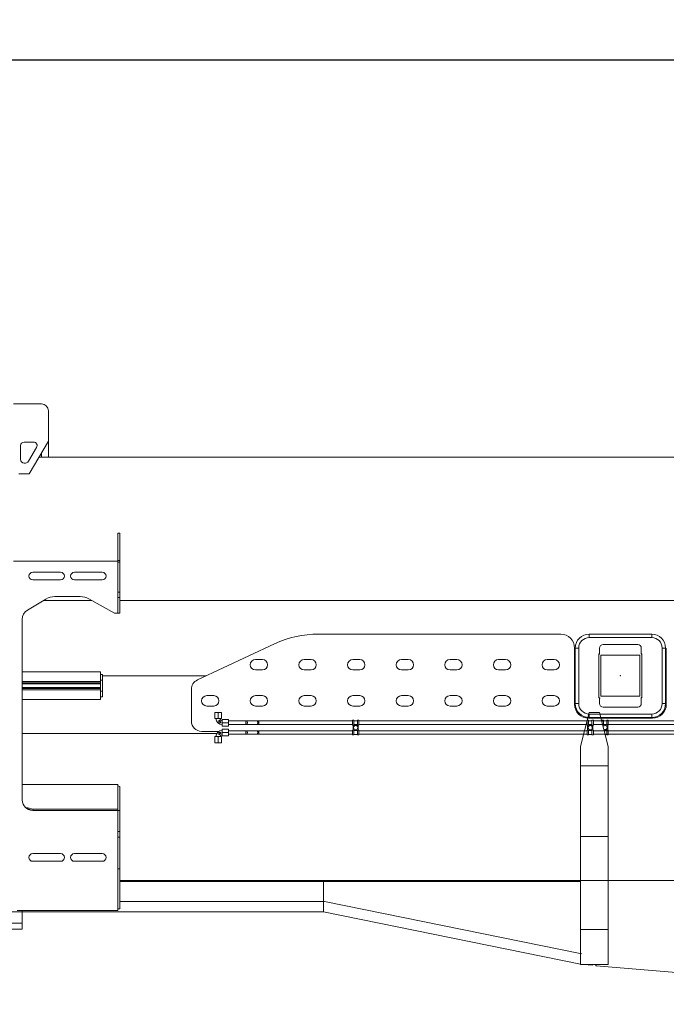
# Model space of a CAD drawing. Extents: x 0 to 59450, y 0 to 42050.
# Tile 53 of 256: x 7481 to 9342, y 19655 to 22489. Entities that reach past the tile are written whole.
import ezdxf

# ---------------------------------------------------------------- set-up
doc = ezdxf.new("R2010")
doc.units = 0
doc.header["$LTSCALE"] = 20
doc.header["$MEASUREMENT"] = 0
doc.layers.get('0').update_dxf_attribs({"linetype": 'CONTINUOUS'})
doc.layers.get('Defpoints').update_dxf_attribs({"linetype": 'CONTINUOUS'})
doc.layers.add('DXF0', color=7, linetype='CONTINUOUS')
doc.dimstyles.new('DXF001', dxfattribs={"dimtxt": 3.1, "dimasz": 2, "dimexe": 2, "dimexo": 0.8, "dimgap": 0.09, "dimtad": 1, "dimdsep": 46, "dimtxsty": 'STANDARD', "dimcen": 0.09, "dimazin": 2, "dimtfac": 0.645161, "dimtdec": 4, "dimtmove": 0, "dimatfit": 3, "dimfxl": 1, "dimtvp": 0.66129, "dimtolj": 1, "dimtzin": 0, "dimarcsym": 0})

# ---------------------------------------------------------------- blocks, each defined once
blk = doc.blocks.new('_OPEN')
at = {"color": 0, "linetype": 'ByBlock', "lineweight": -2}
for p, q in [((-1, 0.166667), (0, 0)), ((0, 0), (-1, -0.166667)), ((0, 0), (-1, 0))]:
    blk.add_line(p, q, dxfattribs=at)
blk = doc.blocks.new('*D17')
at = {"layer": 'Defpoints', "color": 0, "linetype": 'Continuous'}
for p in [(18819.9, 22372.8), (18819.9, 21029.5), (6469.9, 20984.5)]:
    blk.add_point(p, dxfattribs=at)
at = {"layer": 'DXF0', "color": 0, "linetype": 'Continuous', "lineweight": -2}
for p, q in [((6469.9, 20985.3), (6469.9, 22374.8)), ((6471.9, 22372.8), (18817.9, 22372.8)), ((18819.9, 21030.3), (18819.9, 22374.8))]:
    blk.add_line(p, q, dxfattribs=at)
at = {"layer": 'DXF0', "color": 0, "linetype": 'Continuous', "lineweight": -2, "xscale": 2, "yscale": 2, "zscale": 2, "rotation": 180}
blk.add_blockref('_OPEN', (6469.9, 22372.8), dxfattribs=at)
at = {"layer": 'DXF0', "color": 0, "linetype": 'Continuous', "lineweight": -2, "xscale": 2, "yscale": 2, "zscale": 2}
blk.add_blockref('_OPEN', (18819.9, 22372.8), dxfattribs=at)
at = {"layer": 'DXF0', "color": 0, "linetype": 'Continuous', "lineweight": 13, "insert": (12644.9, 22422.9), "char_height": 100, "attachment_point": 5}
blk.add_mtext('\\A1;12350', dxfattribs=at)

msp = doc.modelspace()

# ---------------------------------------------------------------- linework, layer by layer
at = {"color": 3, "linetype": 'Continuous', "lineweight": 13}
for p, q in [((7463.435, 21382.52), (7543.435, 21382.52)), ((7563.435, 21275.52), (7563.435, 21362.52)), ((7483.435, 21262.52), (7483.435, 21222.52)), ((7521.071, 21272.52), (7493.435, 21272.52)), ((7506.297, 21217.47), (7529.702, 21257.47)), ((7563.435, 21275.52), (7508.435, 21181.52)), ((7563.435, 21275.519), (7563.435, 21229.52)), ((7536.52, 21229.52), (16521.935, 21229.52)), ((7543.435, 21229.52), (7543.435, 21241.338)), ((7493.435, 21212.52), (7497.666, 21212.52)), ((7508.435, 21181.52), (7478.435, 21181.52)), ((7769.435, 21011.059), (7763.435, 21011.059)), ((7763.435, 21011.059), (7763.435, 20931.774)), ((7769.435, 20931.774), (7769.435, 21011.059)), ((7463.435, 20930.12), (7763.435, 20930.12)), ((7763.435, 20931.774), (7763.435, 20927.105)), ((7769.435, 20931.774), (7763.435, 20931.774)), ((7763.435, 20927.105), (7763.435, 20841.049)), ((7763.435, 20927.105), (7769.435, 20927.105)), ((7769.435, 20927.105), (7769.435, 20931.774)), ((7769.435, 20841.049), (7769.435, 20927.105)), ((7598.435, 20898.143), (7518.435, 20898.143)), ((7718.435, 20898.143), (7638.435, 20898.143)), ((7518.435, 20876.143), (7598.435, 20876.143)), ((7638.435, 20876.143), (7718.435, 20876.143)), ((7763.435, 20841.049), (7763.435, 20824.967)), ((7763.435, 20841.049), (7769.435, 20841.049)), ((7769.435, 20824.967), (7769.435, 20841.049)), ((7556.559, 20820.995), (7503, 20788.859)), ((7688.091, 20817.02), (7549.935, 20817.02)), ((7655.293, 20828.12), (7582.284, 20828.12)), ((7753.435, 20780.12), (7679.878, 20821.658)), ((7763.435, 20824.967), (7763.435, 20780.12)), ((7769.435, 20824.967), (7763.435, 20824.967)), ((7769.435, 20780.12), (7769.435, 20824.967)), ((7769.435, 20817.02), (16498.124, 20817.02)), ((7763.435, 20780.12), (7753.435, 20780.12)), ((7763.435, 20780.12), (7769.435, 20780.12)), ((7488.435, 20763.135), (7488.435, 20242.623)), ((8341.49, 20720.02), (9037.935, 20720.02)), ((9119.935, 20720.02), (9119.935, 20710.02)), ((9299.935, 20720.02), (9119.935, 20720.02)), ((9299.935, 20720.02), (9299.935, 20710.02)), ((7992.248, 20588.1), (8214.624, 20691.875)), ((9119.935, 20710.02), (9299.935, 20710.02)), ((9159.935, 20690.02), (9259.935, 20690.02)), ((9077.935, 20680.02), (9077.935, 20518.02)), ((9079.935, 20680.02), (9089.935, 20680.02)), ((9079.935, 20680.02), (9079.935, 20600.12)), ((9089.935, 20520.02), (9089.935, 20680.02)), ((9147.935, 20663.02), (9147.935, 20662.791)), ((9149.935, 20663.02), (9147.935, 20663.02)), ((9147.935, 20662.791), (9147.935, 20659.02)), ((9149.935, 20662.791), (9147.935, 20662.791)), ((9149.935, 20669.02), (9149.935, 20680.02)), ((9149.935, 20665.02), (9149.935, 20669.02)), ((9149.935, 20663.02), (9149.935, 20665.02)), ((9149.935, 20663.02), (9149.935, 20662.791)), ((9269.935, 20680.02), (9269.935, 20669.02)), ((9269.935, 20669.02), (9269.935, 20665.02)), ((9269.935, 20665.02), (9269.935, 20663.02)), ((9269.935, 20662.791), (9269.935, 20663.02)), ((9269.935, 20663.02), (9271.935, 20663.02)), ((9269.935, 20662.791), (9271.935, 20662.791)), ((9271.935, 20662.791), (9271.935, 20663.02)), ((9271.935, 20659.02), (9271.935, 20662.791)), ((9339.935, 20680.02), (9329.935, 20680.02)), ((9329.935, 20680.02), (9329.935, 20520.02)), ((9339.935, 20600.12), (9339.935, 20680.02)), ((9341.935, 20518.02), (9341.935, 20680.02)), ((8179.435, 20647.02), (8159.435, 20647.02)), ((8319.435, 20647.02), (8299.435, 20647.02)), ((8459.435, 20647.02), (8439.435, 20647.02)), ((8599.435, 20647.02), (8579.435, 20647.02)), ((8739.435, 20647.02), (8719.435, 20647.02)), ((8879.435, 20647.02), (8859.435, 20647.02)), ((9019.435, 20647.02), (8999.435, 20647.02)), ((9147.935, 20541.02), (9147.935, 20659.02)), ((9153.935, 20659.02), (9153.935, 20541.02)), ((9265.935, 20659.02), (9153.935, 20659.02)), ((9265.935, 20541.02), (9265.935, 20659.02)), ((9271.935, 20659.02), (9271.935, 20541.02)), ((7713.435, 20611.845), (7488.435, 20611.845)), ((7713.435, 20583.845), (7713.435, 20611.845)), ((7713.435, 20603.845), (7719.435, 20603.845)), ((7719.435, 20587.845), (7719.435, 20603.845)), ((8159.435, 20617.02), (8179.435, 20617.02)), ((8299.435, 20617.02), (8319.435, 20617.02)), ((8439.435, 20617.02), (8459.435, 20617.02)), ((8579.435, 20617.02), (8599.435, 20617.02)), ((8719.435, 20617.02), (8739.435, 20617.02)), ((8859.435, 20617.02), (8879.435, 20617.02)), ((8999.435, 20617.02), (9019.435, 20617.02)), ((7488.435, 20583.845), (7713.435, 20583.845)), ((7713.435, 20579.757), (7488.435, 20579.757)), ((7713.435, 20576.845), (7488.435, 20576.845)), ((7713.435, 20587.845), (7719.435, 20587.845)), ((7713.435, 20583.845), (7713.435, 20579.757)), ((7713.435, 20576.847), (7713.435, 20579.757)), ((7713.435, 20576.847), (7713.435, 20566.845)), ((7719.435, 20600.12), (8018.007, 20600.12)), ((8017.577, 20599.92), (7719.435, 20599.92)), ((7719.435, 20555.845), (7719.435, 20587.845)), ((9079.935, 20599.92), (9077.934, 20599.92)), ((9077.935, 20600.12), (9079.935, 20600.12)), ((9079.935, 20599.92), (9079.935, 20520.02)), ((9339.935, 20600.12), (9341.935, 20600.12)), ((9341.934, 20599.92), (9339.935, 20599.92)), ((9339.935, 20520.02), (9339.935, 20599.92)), ((7488.435, 20566.845), (7713.435, 20566.845)), ((7488.435, 20563.934), (7713.435, 20563.934)), ((7713.435, 20559.845), (7488.435, 20559.845)), ((7713.435, 20563.934), (7713.435, 20566.845)), ((7713.435, 20563.934), (7713.435, 20559.845)), ((7713.435, 20531.845), (7713.435, 20559.845)), ((7713.435, 20555.845), (7719.435, 20555.845)), ((7719.435, 20539.845), (7719.435, 20555.845)), ((7974.935, 20470.02), (7974.935, 20560.914)), ((7488.435, 20531.845), (7713.435, 20531.845)), ((7713.435, 20539.845), (7719.435, 20539.845)), ((8039.435, 20543.02), (8019.435, 20543.02)), ((8179.435, 20543.02), (8159.435, 20543.02)), ((8319.435, 20543.02), (8299.435, 20543.02)), ((8459.435, 20543.02), (8439.435, 20543.02)), ((8599.435, 20543.02), (8579.435, 20543.02)), ((8739.435, 20543.02), (8719.435, 20543.02)), ((8879.435, 20543.02), (8859.435, 20543.02)), ((9019.435, 20543.02), (8999.435, 20543.02)), ((9079.935, 20520.02), (9089.935, 20520.02)), ((9147.935, 20541.02), (9147.935, 20537.02)), ((9149.935, 20537.02), (9147.935, 20537.02)), ((9149.935, 20537.02), (9150.165, 20537.02)), ((9149.935, 20537.02), (9149.935, 20535.02)), ((9149.935, 20535.02), (9150.165, 20535.02)), ((9149.935, 20531.02), (9149.935, 20535.02)), ((9149.935, 20520.02), (9149.935, 20531.02)), ((9150.165, 20537.02), (9150.165, 20535.02)), ((9153.935, 20541.02), (9265.935, 20541.02)), ((9269.935, 20537.02), (9269.935, 20537.25)), ((9269.935, 20537.25), (9271.935, 20537.25)), ((9269.935, 20537.02), (9269.935, 20535.02)), ((9269.935, 20537.02), (9271.935, 20537.02)), ((9269.935, 20535.02), (9269.935, 20531.02)), ((9269.935, 20531.02), (9269.935, 20520.02)), ((9271.935, 20537.25), (9271.935, 20541.02)), ((9271.935, 20537.02), (9271.935, 20537.25)), ((9339.935, 20520.02), (9329.935, 20520.02)), ((8019.435, 20513.02), (8039.435, 20513.02)), ((8042.346, 20494.52), (8042.346, 20477.02)), ((8051.846, 20494.52), (8042.346, 20494.52)), ((8061.346, 20494.52), (8051.846, 20494.52)), ((8051.846, 20494.52), (8051.846, 20477.02)), ((8061.346, 20494.52), (8061.346, 20477.02)), ((8159.435, 20513.02), (8179.435, 20513.02)), ((8299.435, 20513.02), (8319.435, 20513.02)), ((8439.435, 20513.02), (8459.435, 20513.02)), ((8579.435, 20513.02), (8599.435, 20513.02)), ((8719.435, 20513.02), (8739.435, 20513.02)), ((8859.435, 20513.02), (8879.435, 20513.02)), ((8999.435, 20513.02), (9019.435, 20513.02)), ((9119.935, 20494.639), (9094.935, 20396.392)), ((9119.935, 20494.639), (9149.935, 20494.639)), ((9119.935, 20490.02), (9119.935, 20480.02)), ((9299.935, 20490.02), (9119.935, 20490.02)), ((9174.935, 20396.392), (9149.935, 20494.639)), ((9259.935, 20510.02), (9159.935, 20510.02)), ((9299.935, 20480.02), (9299.935, 20490.02)), ((8042.346, 20477.02), (8051.846, 20477.02)), ((8051.846, 20477.02), (8061.346, 20477.02)), ((8054.414, 20465.09), (8054.414, 20470.341)), ((8058.354, 20465.09), (8054.414, 20465.09)), ((8055.414, 20471.341), (8055.884, 20471.341)), ((8056.884, 20469.097), (8056.884, 20470.341)), ((8057.884, 20468.097), (8058.354, 20468.097)), ((8059.354, 20467.097), (8059.354, 20466.09)), ((8063.846, 20474.52), (8081.846, 20474.52)), ((8063.846, 20474.52), (8063.846, 20465.02)), ((8063.846, 20455.52), (8063.846, 20465.02)), ((8063.846, 20465.02), (8081.846, 20465.02)), ((8081.846, 20465.02), (8081.846, 20474.52)), ((8081.846, 20470.02), (8131.846, 20470.02)), ((8081.846, 20465.02), (8081.846, 20455.52)), ((8131.846, 20460.02), (8131.846, 20470.02)), ((8131.847, 20470.02), (8135.502, 20470.02)), ((8135.502, 20470.02), (8165.279, 20470.02)), ((8168.935, 20470.02), (8165.28, 20470.02)), ((8165.28, 20470.02), (8165.322, 20470.008)), ((8165.644, 20469.02), (8168.935, 20469.019)), ((8438.935, 20470.02), (8168.935, 20470.02)), ((8168.935, 20470.02), (8168.935, 20460.02)), ((8438.935, 20458.02), (8438.935, 20472.02)), ((8438.935, 20472.02), (8442.935, 20472.02)), ((8442.935, 20472.02), (8442.935, 20458.02)), ((8442.935, 20470.62), (8452.937, 20470.62)), ((8452.935, 20472.02), (8452.935, 20458.02)), ((8452.935, 20472.02), (8456.935, 20472.02)), ((8456.935, 20458.02), (8456.935, 20472.02)), ((9113.935, 20470.02), (8456.935, 20470.02)), ((9113.935, 20458.02), (9113.935, 20472.02)), ((9113.935, 20472.02), (9117.935, 20472.02)), ((9117.933, 20470.62), (9127.935, 20470.62)), ((9117.935, 20478.02), (9301.935, 20478.02)), ((9117.935, 20472.02), (9117.935, 20458.02)), ((9119.935, 20480.02), (9299.935, 20480.02)), ((9127.935, 20472.02), (9127.935, 20458.02)), ((9127.935, 20472.02), (9131.935, 20472.02)), ((9131.935, 20458.02), (9131.935, 20472.02)), ((9788.935, 20470.02), (9131.935, 20470.02)), ((9156.935, 20467.127), (9156.935, 20472.02)), ((9156.935, 20472.02), (9160.935, 20472.02)), ((9160.935, 20472.02), (9160.935, 20458.02)), ((9160.935, 20470.62), (9170.933, 20470.62)), ((9170.935, 20472.02), (9170.935, 20458.02)), ((9170.935, 20472.02), (9174.935, 20472.02)), ((9174.935, 20458.02), (9174.935, 20472.02)), ((7488.435, 20433.52), (8048.343, 20433.52)), ((8054.572, 20440.02), (8004.935, 20440.02)), ((8054.414, 20431.7), (8054.414, 20436.951)), ((8054.414, 20436.951), (8058.354, 20436.951)), ((8058.354, 20433.943), (8057.884, 20433.943)), ((8059.354, 20435.951), (8059.354, 20434.943)), ((8081.846, 20455.52), (8063.846, 20455.52)), ((8063.846, 20446.52), (8081.846, 20446.52)), ((8063.846, 20446.52), (8063.846, 20437.02)), ((8063.846, 20437.02), (8063.846, 20427.52)), ((8063.846, 20437.02), (8081.846, 20437.02)), ((8131.846, 20460.02), (8081.846, 20460.02)), ((8081.846, 20437.02), (8081.846, 20446.52)), ((8081.846, 20442.02), (8131.846, 20442.02)), ((8081.846, 20427.52), (8081.846, 20437.02)), ((8131.846, 20432.02), (8131.846, 20442.02)), ((8135.502, 20460.022), (8131.847, 20460.022)), ((8131.847, 20442.02), (8135.502, 20442.02)), ((8135.502, 20460.022), (8135.535, 20460.028)), ((8165.279, 20460.02), (8135.502, 20460.02)), ((8135.502, 20442.02), (8165.279, 20442.02)), ((8165.28, 20460.022), (8165.322, 20460.034)), ((8168.935, 20460.022), (8165.28, 20460.022)), ((8168.935, 20442.02), (8165.28, 20442.02)), ((8165.28, 20442.02), (8165.322, 20442.007)), ((8165.644, 20441.02), (8168.935, 20441.019)), ((8438.935, 20460.02), (8168.935, 20460.02)), ((8438.935, 20442.02), (8168.935, 20442.02)), ((8168.935, 20442.02), (8168.935, 20432.02)), ((8442.935, 20458.02), (8438.935, 20458.02)), ((8438.935, 20444.02), (8438.935, 20430.02)), ((8442.935, 20444.02), (8438.935, 20444.02)), ((8440.435, 20453.42), (8440.435, 20458.021)), ((8440.435, 20448.62), (8440.435, 20444.02)), ((8442.935, 20459.42), (8452.935, 20459.42)), ((8442.935, 20430.02), (8442.935, 20444.02)), ((8452.935, 20442.62), (8442.935, 20442.62)), ((8452.935, 20458.02), (8456.935, 20458.02)), ((8452.935, 20430.02), (8452.935, 20444.02)), ((8452.935, 20444.02), (8456.935, 20444.02)), ((8455.435, 20453.42), (8455.435, 20458.021)), ((8455.435, 20448.62), (8455.435, 20444.02)), ((9113.935, 20460.02), (8456.935, 20460.02)), ((8456.935, 20444.02), (8456.935, 20430.02)), ((9113.935, 20442.02), (8456.935, 20442.02)), ((9117.935, 20458.02), (9113.935, 20458.02)), ((9113.935, 20444.02), (9113.935, 20430.02)), ((9117.935, 20444.02), (9113.935, 20444.02)), ((9115.435, 20453.42), (9115.435, 20458.021)), ((9115.435, 20448.62), (9115.435, 20444.02)), ((9117.935, 20459.42), (9127.935, 20459.42)), ((9117.935, 20430.02), (9117.935, 20444.02)), ((9127.935, 20442.62), (9117.935, 20442.62)), ((9127.935, 20458.02), (9131.935, 20458.02)), ((9127.935, 20430.02), (9127.935, 20444.02)), ((9127.935, 20444.02), (9131.935, 20444.02)), ((9130.435, 20453.42), (9130.435, 20458.021)), ((9130.435, 20448.62), (9130.435, 20444.02)), ((9788.935, 20460.02), (9131.935, 20460.02)), ((9131.935, 20444.02), (9131.935, 20430.02)), ((9788.935, 20442.02), (9131.935, 20442.02)), ((9160.935, 20458.02), (9159.253, 20458.02)), ((9160.935, 20459.42), (9170.935, 20459.42)), ((9170.935, 20442.62), (9163.172, 20442.62)), ((9170.935, 20458.02), (9174.935, 20458.02)), ((9170.935, 20430.02), (9170.935, 20444.02)), ((9170.935, 20444.02), (9174.935, 20444.02)), ((9173.435, 20453.42), (9173.435, 20458.021)), ((9173.435, 20448.62), (9173.435, 20444.02)), ((9174.935, 20444.02), (9174.935, 20430.02)), ((8051.846, 20425.02), (8042.346, 20425.02)), ((8042.346, 20425.02), (8042.346, 20407.52)), ((8042.346, 20407.52), (8051.846, 20407.52)), ((8061.346, 20425.02), (8051.846, 20425.02)), ((8051.846, 20407.52), (8051.846, 20425.02)), ((8051.846, 20407.52), (8061.346, 20407.52)), ((8055.884, 20430.7), (8055.414, 20430.7)), ((8056.884, 20431.7), (8056.884, 20432.943)), ((8061.346, 20407.52), (8061.346, 20425.02)), ((8063.846, 20427.52), (8081.846, 20427.52)), ((8131.846, 20432.02), (8081.846, 20432.02)), ((8135.502, 20432.022), (8131.847, 20432.022)), ((8135.502, 20432.022), (8135.535, 20432.028)), ((8165.279, 20432.02), (8135.502, 20432.02)), ((8165.28, 20432.022), (8165.322, 20432.034)), ((8168.935, 20432.022), (8165.28, 20432.022)), ((8438.935, 20432.02), (8168.935, 20432.02)), ((8442.935, 20430.02), (8438.935, 20430.02)), ((8452.937, 20431.42), (8442.935, 20431.42)), ((8456.935, 20430.02), (8452.935, 20430.02)), ((9113.935, 20432.02), (8456.935, 20432.02)), ((9117.935, 20430.02), (9113.935, 20430.02)), ((9127.935, 20431.42), (9117.933, 20431.42)), ((9131.935, 20430.02), (9127.935, 20430.02)), ((9788.935, 20432.02), (9131.935, 20432.02)), ((9170.933, 20431.42), (9166.022, 20431.42)), ((9174.935, 20430.02), (9170.935, 20430.02)), ((9094.935, 20396.392), (9094.935, 20340.765)), ((9174.935, 20340.765), (9174.935, 20396.392)), ((9094.935, 20340.765), (9094.935, 20137.69)), ((9174.935, 20340.765), (9094.935, 20340.765)), ((9174.935, 20137.69), (9174.935, 20340.765)), ((7763.436, 20287.116), (7488.435, 20287.116)), ((7763.435, 20287.116), (7763.435, 20216.208)), ((7763.435, 20283.795), (7769.435, 20281.045)), ((7769.435, 20212.829), (7769.435, 20281.045)), ((7504.433, 20220.489), (7498.184, 20220.489)), ((7502.652, 20217.11), (7504.433, 20217.11)), ((7504.435, 20217.11), (7504.435, 20220.489)), ((7518.435, 20216.208), (7504.435, 20220.489)), ((7504.435, 20217.11), (7518.435, 20212.829)), ((7518.435, 20212.829), (7518.435, 20216.208)), ((7763.435, 20216.208), (7518.435, 20216.208)), ((7518.435, 20212.829), (7763.435, 20212.829)), ((7518.435, 20212.623), (7763.435, 20212.623)), ((7763.435, 20212.829), (7763.435, 20216.208)), ((7763.435, 20212.829), (7763.435, 20151.883)), ((7769.435, 20212.829), (7763.435, 20212.829)), ((7769.435, 20151.883), (7769.435, 20212.829)), ((7763.435, 20151.883), (7763.435, 20135.624)), ((7763.435, 20151.883), (7769.435, 20151.883)), ((7769.435, 20135.624), (7769.435, 20151.883)), ((7763.435, 20135.624), (7763.435, 20044.12)), ((7769.435, 20135.624), (7763.435, 20135.624)), ((7769.435, 20044.12), (7769.435, 20135.624)), ((9094.935, 20137.69), (9094.935, 19870.171)), ((9174.935, 20137.69), (9094.935, 20137.69)), ((9174.935, 19870.171), (9174.935, 20137.69)), ((7598.435, 20088.12), (7518.435, 20088.12)), ((7598.435, 20066.12), (7518.435, 20066.12)), ((7638.435, 20088.12), (7718.435, 20088.12)), ((7718.435, 20066.12), (7638.435, 20066.12)), ((7763.435, 20044.12), (7763.435, 19924.12)), ((7763.435, 20044.12), (7769.435, 20044.12)), ((7769.435, 19929.12), (7769.435, 20044.12)), ((9094.936, 20010.538), (7769.435, 20010.538)), ((9174.936, 20010.52), (7769.435, 20010.52)), ((9274.222, 20010.52), (7769.435, 20010.52)), ((9094.935, 20008.47), (7769.435, 20008.47)), ((10275.935, 20010.52), (9174.935, 20010.52)), ((7763.435, 19924.12), (7473.435, 19924.12)), ((7488.435, 19888.498), (7488.435, 19924.12)), ((7769.435, 19929.12), (7763.435, 19929.12)), ((7769.435, 19950.168), (8358.045, 19950.168)), ((8358.045, 19950.168), (9098.598, 19799.685)), ((8355.654, 19920.52), (7437.435, 19920.52)), ((9094.988, 19770.285), (8355.654, 19920.52)), ((7488.435, 19888.498), (7428.435, 19888.498)), ((7428.435, 19870.52), (7488.435, 19870.52)), ((7488.435, 19870.52), (7488.435, 19888.498)), ((9094.935, 19870.171), (9094.935, 19769.52)), ((9174.935, 19870.171), (9094.935, 19870.171)), ((9174.935, 19769.52), (9174.935, 19870.171)), ((9094.935, 19769.52), (9174.935, 19769.52)), ((9129.935, 19767.541), (9104.703, 19769.52)), ((9129.933, 19769.519), (9129.933, 19769.351)), ((9129.933, 19769.351), (9129.934, 19769.2)), ((9129.942, 19767.649), (9129.933, 19767.54)), ((9129.934, 19769.2), (9129.934, 19769.066)), ((9129.934, 19769.066), (9129.934, 19768.946)), ((9129.934, 19768.946), (9129.934, 19768.841)), ((9129.934, 19768.841), (9129.934, 19768.747)), ((9129.934, 19768.747), (9129.935, 19768.665)), ((9129.935, 19767.708), (9129.934, 19767.689)), ((9129.934, 19767.689), (9129.934, 19767.671)), ((9129.934, 19767.671), (9129.934, 19767.654)), ((9129.934, 19767.654), (9129.934, 19767.639)), ((9129.934, 19767.639), (9129.934, 19767.624)), ((9129.934, 19767.624), (9129.934, 19767.611)), ((9129.934, 19767.611), (9129.934, 19767.599)), ((9129.934, 19767.599), (9129.934, 19767.588)), ((9129.934, 19767.561), (9129.934, 19767.555)), ((9129.935, 19768.665), (9129.935, 19768.592)), ((9129.935, 19768.592), (9129.935, 19768.528)), ((9129.935, 19768.528), (9129.935, 19768.471)), ((9129.935, 19768.471), (9129.935, 19768.42)), ((9129.935, 19768.42), (9129.935, 19768.373)), ((9129.935, 19768.373), (9129.935, 19768.329)), ((9129.935, 19768.329), (9129.935, 19768.287)), ((9129.935, 19768.287), (9129.935, 19768.246)), ((9129.935, 19768.246), (9129.935, 19768.207)), ((9129.935, 19768.207), (9129.935, 19768.168)), ((9129.935, 19768.168), (9129.935, 19768.131)), ((9129.935, 19768.131), (9129.935, 19768.095)), ((9129.935, 19768.095), (9129.935, 19768.06)), ((9129.935, 19768.06), (9129.935, 19768.026)), ((9129.935, 19768.026), (9129.935, 19767.993)), ((9129.935, 19767.993), (9129.935, 19767.962)), ((9129.935, 19767.962), (9129.935, 19767.931)), ((9129.935, 19767.931), (9129.935, 19767.902)), ((9129.935, 19767.902), (9129.935, 19767.874)), ((9129.935, 19767.874), (9129.935, 19767.846)), ((9129.935, 19767.846), (9129.935, 19767.821)), ((9129.935, 19767.821), (9129.935, 19767.796)), ((9129.935, 19767.796), (9129.935, 19767.772)), ((9129.935, 19767.772), (9129.935, 19767.75)), ((9129.935, 19767.75), (9129.935, 19767.728)), ((9129.935, 19767.728), (9129.935, 19767.708)), ((9129.949, 19767.733), (9129.942, 19767.649)), ((9129.953, 19767.787), (9129.949, 19767.733)), ((9129.956, 19767.829), (9129.953, 19767.787)), ((9129.96, 19767.876), (9129.956, 19767.829)), ((9129.964, 19767.926), (9129.96, 19767.876)), ((9129.968, 19767.975), (9129.964, 19767.926)), ((9129.972, 19768.023), (9129.968, 19767.975)), ((9129.976, 19768.071), (9129.972, 19768.023)), ((9129.98, 19768.12), (9129.976, 19768.071)), ((9129.984, 19768.169), (9129.98, 19768.12)), ((9129.988, 19768.217), (9129.984, 19768.169)), ((9129.991, 19768.266), (9129.988, 19768.217)), ((9129.995, 19768.315), (9129.991, 19768.266)), ((9129.999, 19768.364), (9129.995, 19768.315)), ((9130.003, 19768.413), (9129.999, 19768.364)), ((9130.007, 19768.462), (9130.003, 19768.413)), ((9130.011, 19768.511), (9130.007, 19768.462)), ((9130.015, 19768.56), (9130.011, 19768.511)), ((9130.019, 19768.61), (9130.015, 19768.56)), ((9130.023, 19768.659), (9130.019, 19768.61)), ((9130.027, 19768.709), (9130.023, 19768.659)), ((9130.031, 19768.758), (9130.027, 19768.709)), ((9130.035, 19768.808), (9130.031, 19768.758)), ((9130.039, 19768.858), (9130.035, 19768.808)), ((9130.043, 19768.908), (9130.039, 19768.858)), ((9130.047, 19768.958), (9130.043, 19768.908)), ((9130.051, 19769.008), (9130.047, 19768.958)), ((9130.055, 19769.059), (9130.051, 19769.008)), ((9130.059, 19769.109), (9130.055, 19769.059)), ((9130.063, 19769.16), (9130.059, 19769.109)), ((9130.067, 19769.211), (9130.063, 19769.16)), ((9130.071, 19769.262), (9130.067, 19769.211)), ((9130.075, 19769.313), (9130.071, 19769.262)), ((9130.079, 19769.364), (9130.075, 19769.313)), ((9130.083, 19769.415), (9130.079, 19769.364)), ((9130.087, 19769.467), (9130.083, 19769.415)), ((9130.091, 19769.519), (9130.087, 19769.467)), ((9139.442, 19769.519), (9139.109, 19765.59)), ((9139.109, 19765.59), (9139.935, 19765.52)), ((9139.935, 19769.519), (9139.935, 19765.52)), ((9139.935, 19765.52), (10449.935, 19654.52))]:
    msp.add_line(p, q, dxfattribs=at)
for centre in [(8447.935, 20451.02), (9122.935, 20451.02)]:
    msp.add_circle(centre, 6, dxfattribs=at)
for centre, radius, start, end in [((7543.435, 21362.52), 20, 0, 90), ((7493.435, 21262.52), 10, 90, 180), ((7521.071, 21262.52), 10, 329.66782, 450), ((7493.435, 21222.52), 10, 180, 270), ((7497.666, 21222.52), 10, 270, 329.66782), ((7518.435, 20887.143), 11, 90, 270), ((7598.435, 20887.143), 11, 270, 450), ((7638.435, 20887.143), 11, 90, 270), ((7718.435, 20887.143), 11, 270, 450), ((7582.284, 20778.12), 50, 90, 120.963756), ((7655.293, 20778.12), 50, 60.54633, 90), ((7518.435, 20763.135), 30, 120.963756, 180), ((8341.49, 20420.02), 300, 90, 115.016893), ((9037.935, 20680.02), 40, 0, 90), ((9119.935, 20680.02), 40, 90, 180), ((9299.935, 20680.02), 40, 0, 90), ((9119.935, 20680.02), 30, 90, 180), ((9159.935, 20680.02), 10, 90, 180), ((9259.935, 20680.02), 10, 0, 90), ((9299.935, 20680.02), 30, 0, 90), ((8159.435, 20632.02), 15, 90, 270), ((8179.435, 20632.02), 15, 270, 450), ((8299.435, 20632.02), 15, 90, 270), ((8319.435, 20632.02), 15, 270, 450), ((8439.435, 20632.02), 15, 90, 270), ((8459.435, 20632.02), 15, 270, 450), ((8579.435, 20632.02), 15, 90, 270), ((8599.435, 20632.02), 15, 270, 450), ((8719.435, 20632.02), 15, 90, 270), ((8739.435, 20632.02), 15, 270, 450), ((8859.435, 20632.02), 15, 90, 270), ((8879.435, 20632.02), 15, 270, 450), ((8999.435, 20632.02), 15, 90, 270), ((9019.435, 20632.02), 15, 270, 450), ((8004.935, 20560.914), 30, 115.016893, 180), ((8019.435, 20528.02), 15, 90, 270), ((8039.435, 20528.02), 15, 270, 450), ((8159.435, 20528.02), 15, 90, 270), ((8179.435, 20528.02), 15, 270, 450), ((8299.435, 20528.02), 15, 90, 270), ((8319.435, 20528.02), 15, 270, 450), ((8439.435, 20528.02), 15, 90, 270), ((8459.435, 20528.02), 15, 270, 450), ((8579.435, 20528.02), 15, 90, 270), ((8599.435, 20528.02), 15, 270, 450), ((8719.435, 20528.02), 15, 90, 270), ((8739.435, 20528.02), 15, 270, 450), ((8859.435, 20528.02), 15, 90, 270), ((8879.435, 20528.02), 15, 270, 450), ((8999.435, 20528.02), 15, 90, 270), ((9019.435, 20528.02), 15, 270, 450), ((9119.935, 20520.02), 40, 180, 270), ((9119.935, 20520.02), 30, 180, 270), ((9159.935, 20520.02), 10, 180, 270), ((9259.935, 20520.02), 10, 270, 360), ((9299.935, 20520.02), 30, 270, 360), ((9299.935, 20520.02), 40, 270, 360), ((9117.935, 20518.02), 40, 180, 270), ((9301.935, 20518.02), 40, 270, 360), ((8004.935, 20470.02), 30, 180, 270), ((8063.846, 20477.02), 18, 180, 270), ((8055.414, 20470.341), 1, 90, 180), ((8055.884, 20470.341), 1, 0, 90), ((8057.884, 20469.097), 1, 180, 270), ((8063.846, 20477.02), 6, 180, 270), ((8058.354, 20467.097), 1, 0, 90), ((8058.354, 20466.09), 1, 270, 360), ((8135.97, 20470.416), 0.613, 220.318429, 232.549176), ((8136.115, 20470.23), 0.599, 210.047858, 221.664917), ((8137.464, 20470.524), 1.925, 201.080439, 204.500743), ((8146.622, 20472.64), 11.292, 194.957164, 195.587076), ((8140.355, 20470.675), 4.733, 193.05728, 194.811929), ((8140.757, 20470.51), 5.085, 191.854887, 193.684846), ((8143.99, 20470.772), 8.304, 190.162571, 191.377406), ((8147.346, 20470.926), 11.636, 188.859736, 189.78385), ((8149.006, 20470.746), 13.249, 187.795091, 188.653673), ((8151.119, 20470.617), 15.325, 186.989883, 187.764426), ((8154.275, 20470.534), 18.448, 186.183482, 186.848526), ((8150.774, 20459.985), 14.915, 173.126693, 174.100581), ((8157.183, 20470.386), 21.323, 185.520822, 186.109564), ((8153.779, 20460.173), 17.885, 174.009825, 174.876622), ((8160.236, 20470.203), 24.345, 184.917518, 185.441518), ((8157.031, 20460.414), 21.102, 174.806717, 175.581266), ((8161.659, 20469.865), 25.733, 184.391191, 184.891952), ((8160.217, 20460.727), 24.254, 175.519733, 176.225399), ((8163.275, 20469.515), 27.319, 183.871154, 184.348179), ((8166.295, 20469.231), 30.312, 183.380146, 183.825331), ((8163.43, 20461.092), 27.435, 176.157606, 176.804036), ((8167.826, 20468.842), 31.818, 182.942752, 183.392474), ((8166.42, 20461.544), 30.396, 176.784645, 177.385094), ((8169.895, 20468.423), 33.863, 182.478652, 182.923838), ((8169.175, 20462.035), 33.125, 177.337488, 177.899434), ((8171.844, 20467.974), 35.791, 182.046173, 182.48735), ((8171.597, 20462.593), 35.525, 177.888514, 178.419185), ((8173.821, 20467.475), 37.748, 181.600008, 182.035457), ((8174.906, 20466.91), 38.818, 181.145118, 181.585025), ((8173.531, 20463.173), 37.442, 178.378202, 178.884294), ((8176.024, 20466.331), 39.923, 180.710949, 181.152285), ((8175.105, 20463.807), 39.004, 178.889651, 179.374562), ((8176.406, 20465.715), 40.298, 180.265, 180.714236), ((8176.001, 20464.434), 39.892, 179.344858, 179.815069), ((8176.605, 20465.089), 40.494, 179.825185, 180.281428), ((8165.553, 20470.311), 0.4, 226.843949, 240.242073), ((8165.411, 20470.071), 0.109, 215.247812, 244.151171), ((8165.679, 20470.194), 0.397, 215.301015, 227.931194), ((8165.56, 20470.065), 0.217, 205.19894, 224.32408), ((8165.852, 20470.084), 0.479, 200.929742, 211.799416), ((8166.456, 20470.392), 1.153, 205.283862, 209.46593), ((8166.345, 20470.115), 0.944, 197.471496, 204.170837), ((8169.322, 20471.11), 4.079, 198.370004, 199.700923), ((8168.27, 20470.524), 2.897, 195.807433, 198.106643), ((8167.091, 20470.157), 1.663, 194.926042, 199.347716), ((8168.991, 20470.495), 3.582, 194.069862, 196.258984), ((8168.119, 20470.194), 2.663, 192.754755, 195.894894), ((8171.182, 20470.685), 5.755, 191.968772, 193.529615), ((8169.449, 20470.233), 3.966, 191.17473, 193.507129), ((8173.674, 20470.809), 8.22, 190.306711, 191.535539), ((8171.069, 20470.251), 5.557, 189.778377, 191.591448), ((8175.589, 20470.733), 10.091, 188.934486, 190.053261), ((8172.945, 20470.247), 7.404, 188.646042, 190.10013), ((8178.098, 20470.692), 12.564, 187.872634, 188.859909), ((8175.094, 20470.217), 9.523, 187.653407, 188.848338), ((8181.179, 20470.618), 15.606, 186.847, 187.71326), ((8177.381, 20470.157), 11.78, 186.847851, 187.855138), ((8179.89, 20470.052), 14.259, 186.059553, 186.919889), ((8179.879, 20459.99), 14.248, 173.078916, 173.939828), ((8184.472, 20470.495), 18.862, 185.999967, 186.770245), ((8184.463, 20459.547), 18.852, 173.228377, 173.998898), ((8182.36, 20469.917), 16.7, 185.439051, 186.190805), ((8182.349, 20460.124), 16.689, 173.808452, 174.560632), ((8187.656, 20470.259), 22.004, 185.182357, 185.886999), ((8187.645, 20459.783), 21.993, 174.111675, 174.816518), ((8184.959, 20469.745), 19.271, 184.848533, 185.510503), ((8184.948, 20460.296), 19.26, 174.488873, 175.151162), ((8190.981, 20469.978), 25.29, 184.481797, 185.128201), ((8190.97, 20460.064), 25.279, 174.870706, 175.517276), ((8187.479, 20469.544), 21.764, 184.345531, 184.937611), ((8187.47, 20460.498), 21.755, 175.062064, 175.654381), ((8194.27, 20469.613), 28.54, 183.807732, 184.407499), ((8194.258, 20460.429), 28.529, 175.591745, 176.191651), ((8190.667, 20469.332), 24.927, 183.823152, 184.345928), ((8190.659, 20460.709), 24.919, 175.653987, 176.176933), ((8192.846, 20469.039), 27.081, 183.377859, 183.876173), ((8192.84, 20461.002), 27.076, 176.123773, 176.622194), ((8197.376, 20469.205), 31.613, 183.23806, 183.799163), ((8197.365, 20460.836), 31.602, 176.200325, 176.761543), ((8195.823, 20468.743), 30.036, 182.929411, 183.405815), ((8195.822, 20461.297), 30.035, 176.594292, 177.070735), ((8200.233, 20468.692), 34.437, 182.63178, 183.161826), ((8200.222, 20461.35), 34.425, 176.83767, 177.367814), ((8199.675, 20468.424), 33.866, 182.478672, 182.923818), ((8199.673, 20461.617), 33.865, 177.076175, 177.521336), ((8202.647, 20468.16), 36.824, 182.128465, 182.634026), ((8202.637, 20461.881), 36.813, 177.36564, 177.871282), ((8200.973, 20467.948), 35.142, 182.042196, 182.491492), ((8200.974, 20462.092), 35.144, 177.508666, 177.957975), ((8204.774, 20467.557), 38.927, 181.603685, 182.088055), ((8204.762, 20462.484), 38.915, 177.91163, 178.396069), ((8202.817, 20467.45), 36.968, 181.595341, 182.039997), ((8202.818, 20462.591), 36.968, 177.960063, 178.404725), ((8206.213, 20466.925), 40.348, 181.116469, 181.586151), ((8204.608, 20466.908), 38.743, 181.144749, 181.585486), ((8206.205, 20463.116), 40.34, 178.413698, 178.883436), ((8204.611, 20463.133), 38.746, 178.414607, 178.855341), ((8206.378, 20466.354), 40.501, 180.732725, 181.167767), ((8206.382, 20463.687), 40.505, 178.832301, 179.267331), ((8207.381, 20466.272), 41.503, 180.63994, 181.09569), ((8207.373, 20463.769), 41.495, 178.904208, 179.360004), ((8207.079, 20465.723), 41.194, 180.269866, 180.709339), ((8207.083, 20464.318), 41.199, 179.290701, 179.730155), ((8207.689, 20465.621), 41.804, 180.195606, 180.644365), ((8207.68, 20464.42), 41.795, 179.355565, 179.804361), ((8207.791, 20465.09), 41.903, 179.832858, 180.273755), ((8207.796, 20464.95), 41.909, 179.726262, 180.167131), ((8063.846, 20425.02), 18, 90, 180), ((8057.884, 20432.943), 1, 90, 180), ((8058.354, 20435.951), 1, 0, 90), ((8058.354, 20434.943), 1, 270, 360), ((8135.969, 20442.416), 0.612, 220.341669, 232.583199), ((8135.597, 20459.97), 0.0853, 110.312059, 137.108256), ((8135.704, 20459.962), 0.163, 129.320243, 147.243553), ((8136.115, 20442.229), 0.598, 210.060807, 221.685207), ((8135.891, 20459.943), 0.324, 141.99495, 153.369513), ((8136.174, 20459.93), 0.579, 150.513204, 158.498996), ((8137.463, 20442.523), 1.923, 201.085506, 204.507271), ((8136.643, 20459.895), 1.024, 156.312118, 161.793539), ((8137.328, 20459.859), 1.683, 160.599256, 164.581664), ((8146.615, 20444.639), 11.285, 194.96069, 195.590846), ((8138.302, 20459.811), 2.633, 163.701671, 166.663327), ((8140.353, 20442.675), 4.73, 193.05983, 194.815092), ((8139.526, 20459.785), 3.828, 166.13586, 168.479453), ((8140.755, 20442.51), 5.083, 191.856183, 193.686669), ((8141.138, 20459.758), 5.412, 168.08556, 169.953235), ((8143.987, 20442.772), 8.301, 190.163641, 191.378768), ((8143.026, 20459.767), 7.268, 169.670659, 171.223998), ((8147.343, 20442.926), 11.633, 188.860135, 189.78444), ((8145.339, 20459.787), 9.55, 170.981411, 172.279883), ((8149.003, 20442.745), 13.246, 187.795428, 188.654162), ((8147.863, 20459.875), 12.039, 172.156394, 173.279037), ((8147.866, 20431.875), 12.041, 172.157073, 173.27959), ((8151.115, 20442.617), 15.321, 186.990535, 187.765194), ((8154.272, 20442.534), 18.445, 186.183744, 186.848872), ((8150.776, 20431.985), 14.918, 173.127246, 174.101034), ((8157.181, 20442.385), 21.321, 185.520791, 186.109595), ((8153.781, 20432.173), 17.887, 174.01007, 174.876787), ((8160.233, 20442.203), 24.342, 184.917728, 185.441772), ((8157.033, 20432.413), 21.104, 174.806918, 175.581402), ((8161.657, 20441.865), 25.732, 184.391177, 184.891966), ((8160.219, 20432.727), 24.257, 175.519897, 176.225511), ((8163.275, 20441.515), 27.318, 183.871149, 184.348185), ((8166.295, 20441.231), 30.312, 183.380144, 183.825333), ((8163.433, 20433.092), 27.439, 176.157855, 176.804241), ((8167.826, 20440.842), 31.818, 182.942751, 183.392476), ((8166.423, 20433.544), 30.399, 176.784754, 177.385167), ((8169.895, 20440.423), 33.863, 182.478651, 182.923839), ((8169.177, 20434.034), 33.128, 177.337576, 177.899492), ((8171.844, 20439.974), 35.791, 182.046174, 182.487349), ((8171.6, 20434.593), 35.528, 177.888583, 178.419228), ((8173.822, 20439.475), 37.75, 181.599946, 182.035392), ((8174.907, 20438.91), 38.818, 181.145121, 181.585022), ((8173.534, 20435.173), 37.445, 178.378254, 178.884324), ((8176.026, 20438.331), 39.925, 180.710923, 181.152251), ((8175.108, 20435.807), 39.006, 178.889686, 179.374579), ((8176.408, 20437.715), 40.3, 180.26499, 180.714215), ((8176.003, 20436.434), 39.894, 179.344878, 179.815074), ((8176.606, 20437.089), 40.495, 179.825191, 180.281422), ((8165.553, 20459.731), 0.399, 119.705362, 133.119609), ((8165.553, 20442.311), 0.399, 226.856654, 240.259026), ((8165.411, 20459.971), 0.109, 115.705851, 144.670481), ((8165.411, 20442.07), 0.109, 215.279777, 244.199365), ((8165.678, 20459.848), 0.396, 132.027409, 144.670618), ((8165.679, 20442.194), 0.397, 215.308015, 227.941626), ((8165.559, 20459.977), 0.216, 135.582532, 154.776445), ((8165.56, 20442.064), 0.217, 205.198936, 224.342216), ((8165.85, 20459.958), 0.477, 148.146087, 159.051763), ((8165.852, 20442.084), 0.478, 200.936216, 211.815381), ((8166.454, 20459.65), 1.152, 150.513581, 154.69904), ((8166.455, 20442.391), 1.153, 205.289677, 209.472638), ((8166.342, 20459.927), 0.94, 155.797811, 162.51549), ((8166.344, 20442.115), 0.943, 197.476468, 204.180643), ((8169.318, 20458.933), 4.074, 160.290689, 161.622598), ((8169.322, 20443.109), 4.078, 198.369873, 199.701054), ((8168.266, 20459.518), 2.894, 161.885381, 164.18616), ((8168.269, 20442.524), 2.896, 195.810102, 198.109726), ((8167.086, 20459.885), 1.658, 160.63289, 165.064376), ((8167.09, 20442.156), 1.662, 194.927381, 199.351642), ((8168.988, 20459.547), 3.579, 163.734886, 165.925312), ((8168.99, 20442.494), 3.581, 194.070786, 196.260251), ((8168.113, 20459.848), 2.656, 164.094452, 167.240345), ((8168.117, 20442.193), 2.661, 192.75594, 195.897596), ((8171.178, 20459.357), 5.751, 166.46594, 168.027606), ((8171.181, 20442.685), 5.754, 191.96947, 193.53053), ((8169.44, 20459.809), 3.957, 166.483509, 168.819451), ((8169.446, 20442.233), 3.963, 191.176539, 193.509873), ((8173.668, 20459.233), 8.213, 168.460474, 169.689884), ((8173.672, 20442.809), 8.218, 190.307866, 191.536847), ((8171.059, 20459.791), 5.547, 168.40316, 170.218554), ((8171.066, 20442.25), 5.554, 189.779279, 191.592963), ((8175.581, 20459.309), 10.084, 169.943621, 171.062875), ((8175.587, 20442.732), 10.089, 188.935382, 190.054283), ((8172.934, 20459.795), 7.393, 169.896103, 171.351763), ((8172.942, 20442.247), 7.401, 188.646332, 190.100834), ((8178.091, 20459.35), 12.557, 171.137976, 172.12563), ((8178.097, 20442.692), 12.562, 187.872969, 188.860344), ((8175.083, 20459.825), 9.511, 171.14904, 172.345074), ((8175.09, 20442.217), 9.519, 187.65409, 188.849311), ((8181.17, 20459.424), 15.597, 172.284742, 173.151304), ((8177.369, 20459.885), 11.768, 172.142697, 173.150774), ((8181.177, 20442.617), 15.604, 186.847268, 187.713607), ((8177.378, 20442.157), 11.777, 186.848101, 187.855596), ((8181.173, 20431.424), 15.6, 172.285398, 173.15188), ((8177.372, 20431.885), 11.772, 172.143509, 173.151378), ((8179.887, 20442.052), 14.256, 186.05978, 186.920267), ((8179.882, 20431.989), 14.25, 173.078992, 173.939752), ((8184.469, 20442.494), 18.859, 186.000438, 186.77078), ((8184.465, 20431.547), 18.854, 173.22866, 173.999117), ((8182.358, 20441.917), 16.698, 185.438995, 186.190861), ((8182.353, 20432.124), 16.693, 173.808773, 174.560841), ((8187.653, 20442.258), 22.001, 185.182739, 185.887434), ((8187.648, 20431.783), 21.996, 174.11211, 174.8169), ((8184.956, 20441.745), 19.268, 184.848723, 185.510777), ((8184.952, 20432.296), 19.263, 174.489147, 175.151352), ((8190.979, 20441.978), 25.288, 184.481943, 185.128391), ((8190.972, 20432.063), 25.281, 174.870896, 175.517423), ((8187.477, 20441.543), 21.762, 184.3455, 184.937642), ((8187.472, 20432.498), 21.757, 175.062095, 175.65435), ((8194.266, 20441.612), 28.537, 183.807988, 184.407792), ((8194.262, 20432.429), 28.533, 175.592038, 176.191907), ((8190.665, 20441.332), 24.925, 183.82313, 184.34595), ((8190.661, 20432.709), 24.921, 175.65401, 176.176911), ((8192.845, 20441.039), 27.08, 183.377845, 183.876187), ((8192.842, 20433.002), 27.077, 176.123788, 176.62218), ((8197.373, 20441.205), 31.61, 183.238159, 183.799291), ((8197.367, 20432.836), 31.604, 176.20034, 176.761528), ((8195.823, 20440.743), 30.035, 182.929406, 183.40582), ((8195.821, 20433.297), 30.034, 176.59417, 177.070603), ((8200.232, 20440.691), 34.435, 182.631768, 183.161839), ((8200.225, 20433.349), 34.429, 176.837865, 177.367983), ((8199.674, 20440.424), 33.866, 182.47867, 182.92382), ((8199.675, 20433.617), 33.866, 177.076279, 177.521436), ((8202.643, 20440.16), 36.82, 182.128601, 182.634184), ((8202.639, 20433.881), 36.816, 177.365724, 177.871345), ((8200.974, 20439.948), 35.143, 182.042112, 182.491411), ((8200.973, 20434.092), 35.143, 177.508586, 177.957891), ((8204.771, 20439.557), 38.924, 181.603732, 182.08812), ((8204.766, 20434.484), 38.919, 177.911751, 178.396172), ((8202.817, 20439.45), 36.968, 181.595341, 182.039998), ((8202.818, 20434.591), 36.969, 177.960064, 178.404724), ((8206.211, 20438.925), 40.346, 181.116503, 181.586199), ((8204.61, 20438.908), 38.745, 181.144703, 181.58544), ((8206.206, 20435.116), 40.341, 178.413706, 178.883429), ((8204.61, 20435.133), 38.745, 178.414561, 178.855296), ((8206.378, 20438.354), 40.502, 180.732727, 181.167765), ((8206.381, 20435.687), 40.505, 178.832299, 179.267332), ((8207.379, 20438.271), 41.501, 180.63996, 181.095722), ((8207.375, 20435.769), 41.497, 178.904241, 179.360024), ((8207.079, 20437.723), 41.195, 180.269868, 180.709337), ((8207.082, 20436.318), 41.197, 179.290683, 179.730142), ((8207.687, 20437.621), 41.801, 180.195614, 180.644383), ((8207.683, 20436.42), 41.797, 179.355583, 179.804369), ((8207.793, 20437.09), 41.905, 179.83286, 180.27375), ((8207.796, 20436.95), 41.908, 179.726259, 180.167135), ((8447.935, 20453.42), 7.5, 180, 226.26127), ((8447.935, 20448.62), 7.5, 161.33708, 180), ((8447.935, 20453.42), 7.5, 313.73873, 360), ((8447.935, 20448.62), 7.5, 0, 18.66292), ((9122.935, 20453.42), 7.5, 180, 226.26127), ((9122.935, 20448.62), 7.5, 161.33708, 180), ((9122.935, 20453.42), 7.5, 313.73873, 360), ((9122.935, 20448.62), 7.5, 0, 18.66292), ((9165.935, 20451.02), 6, 0, 156.609117), ((9165.935, 20451.02), 6, 231.94398, 360), ((9165.935, 20453.42), 7.5, 313.73873, 360), ((9165.935, 20448.62), 7.5, 0, 18.66292), ((8055.414, 20431.7), 1, 180, 270), ((8055.884, 20431.7), 1, 270, 360), ((8063.846, 20425.02), 6, 90, 180), ((8135.597, 20431.97), 0.0854, 110.325456, 137.118957), ((8135.704, 20431.962), 0.163, 129.330295, 147.248557), ((8135.891, 20431.943), 0.324, 142.001527, 153.372484), ((8136.174, 20431.93), 0.579, 150.517446, 158.500871), ((8136.643, 20431.895), 1.024, 156.317017, 161.797007), ((8137.328, 20431.859), 1.684, 160.601176, 164.582674), ((8138.303, 20431.811), 2.633, 163.703044, 166.664108), ((8139.527, 20431.785), 3.829, 166.137674, 168.480854), ((8141.139, 20431.758), 5.413, 168.086324, 169.953708), ((8143.028, 20431.766), 7.27, 169.671733, 171.224854), ((8145.34, 20431.787), 9.551, 170.981878, 172.280187), ((8165.553, 20431.73), 0.399, 119.717382, 133.127377), ((8165.411, 20431.971), 0.109, 115.737993, 144.686548), ((8165.678, 20431.848), 0.396, 132.037853, 144.677625), ((8165.559, 20431.977), 0.216, 135.609763, 154.78556), ((8165.851, 20431.958), 0.477, 148.159262, 159.055449), ((8166.455, 20431.65), 1.152, 150.520296, 154.70486), ((8166.343, 20431.927), 0.941, 155.805778, 162.518623), ((8169.319, 20430.932), 4.075, 160.292793, 161.624442), ((8168.267, 20431.518), 2.894, 161.887027, 164.187392), ((8167.087, 20431.885), 1.659, 160.638136, 165.067037), ((8168.988, 20431.547), 3.58, 163.736154, 165.926236), ((8168.114, 20431.848), 2.658, 164.097155, 167.241532), ((8171.179, 20431.357), 5.752, 166.466856, 168.028304), ((8169.442, 20431.809), 3.959, 166.486254, 168.821262), ((8173.669, 20431.232), 8.215, 168.461783, 169.691039), ((8171.062, 20431.791), 5.55, 168.404675, 170.219457), ((8175.584, 20431.309), 10.086, 169.944644, 171.063772), ((8172.937, 20431.795), 7.396, 169.896807, 171.352053), ((8178.093, 20431.349), 12.558, 171.138411, 172.125966), ((8175.085, 20431.825), 9.514, 171.149599, 172.345342), ((7518.435, 20242.623), 30, 180, 270), ((7518.435, 20077.12), 11, 90, 270), ((7598.435, 20077.12), 11, 270, 450), ((7638.435, 20077.12), 11, 90, 270), ((7718.435, 20077.12), 11, 270, 450), ((9130.275, 19767.534), 0.342, 177.303722, 178.147772), ((9130.161, 19767.527), 0.228, 175.673965, 176.825846), ((9138.119, 19767.5), 8.185, 179.387228, 179.456606), ((9134.575, 19767.573), 4.641, 179.945888, 180.054112), ((9133.868, 19767.513), 3.934, 179.187205, 179.297322), ((9131.329, 19767.527), 1.395, 178.837423, 179.061371)]:
    msp.add_arc(centre, radius, start, end, dxfattribs=at)
at = {"layer": 'DXF0', "color": 3, "linetype": 'Continuous', "lineweight": 13}
msp.add_line((8355.654, 19920.52), (8355.654, 20008.47), dxfattribs=at)
msp.add_point((9209.935, 20600.02), dxfattribs=at)

# ---------------------------------------------------------------- dimensions: what is measured, and where the dimension line sits
at = {"layer": 'DXF0', "color": 7, "linetype": 'Continuous', "lineweight": 13}
dim = msp.add_linear_dim(base=(18819.935, 22372.831), p1=(6469.935, 20984.52), p2=(18819.935, 21029.52), dimstyle='DXF001', override={"dimtxt": 100, "dimasz": 2, "dimblk1": 'OPEN', "dimblk2": 'OPEN', "dimsah": 1}, dxfattribs=at)
dim.commit()
dim.dimension.update_dxf_attribs({"geometry": '*D17', "text_midpoint": (12644.935, 22422.921)})

doc.saveas('drawing.dxf')
